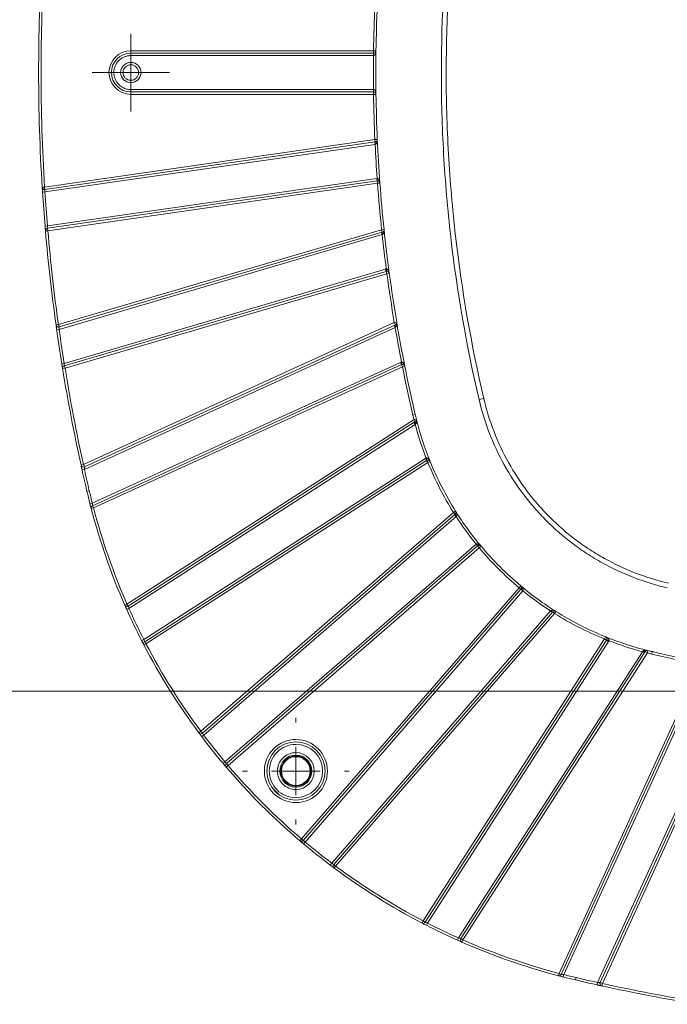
# Model space of a CAD drawing. Header units: millimetres. Extents: x 0 to 420, y 0 to 297.
# Tile 39 of 106: x 44 to 78, y 187 to 238. Entities that reach past the tile are written whole.
import ezdxf

# ---------------------------------------------------------------- set-up
doc = ezdxf.new("R2010")
doc.units = ezdxf.units.MM
doc.styles.add('SLDTEXTSTYLE0', font='TXT', dxfattribs={"width": 0.75})
doc.dimstyles.new('SLDDIMSTYLE0', dxfattribs={"dimtxt": 3.5, "dimasz": 3.302, "dimexe": 0, "dimexo": 0.0625, "dimgap": 0.875, "dimtad": 2, "dimlfac": 2, "dimrnd": 1e-09, "dimzin": 4, "dimdsep": 46, "dimtxsty": 'SLDTEXTSTYLE0', "dimsah": 1, "dimcen": 0.09, "dimadec": 0, "dimazin": 1, "dimtfac": 1, "dimtofl": 0, "dimtmove": 0, "dimatfit": 3, "dimfxl": 1, "dimfrac": 2, "dimtolj": 1, "dimtzin": 12, "dimarcsym": 0})

# ---------------------------------------------------------------- blocks, each defined once
blk = doc.blocks.new('SW_SYMBOL_MOD_BOX')
at = {"color": 0, "linetype": 'Continuous', "lineweight": 0}
for p, q in [((200, 200), (200, 800)), ((200, 800), (800, 800)), ((800, 800), (800, 200)), ((200, 200), (800, 200))]:
    blk.add_line(p, q, dxfattribs=at)
blk = doc.blocks.new('_D_14')
at = {"color": 7, "linetype": 'Continuous', "lineweight": 0}
for p, q in [((93.373, 267.114), (31.068, 267.114)), ((32.068, 267.114), (32.068, 203.364)), ((93.373, 203.364), (31.068, 203.364))]:
    blk.add_line(p, q, dxfattribs=at)
for points in [[(32.068, 267.114), (31.56, 263.812), (32.576, 263.812)], [(32.068, 203.364), (32.576, 206.666), (31.56, 206.666)]]:
    blk.add_solid(points, dxfattribs=at)
at = {"color": 7, "linetype": 'Continuous', "lineweight": 0, "xscale": 0.0044707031, "yscale": 0.0044707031, "zscale": 0.0044707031, "rotation": 90}
blk.add_blockref('SW_SYMBOL_MOD_BOX', (31.582, 225.873), dxfattribs=at)
at = {"color": 7, "linetype": 'Continuous', "lineweight": 0, "insert": (27.502, 230.873), "char_height": 3.5, "attachment_point": 1, "rotation": 90, "style": 'SLDTEXTSTYLE0'}
blk.add_mtext('127.50', dxfattribs=at)
blk = doc.blocks.new('SW_CENTERMARKSYMBOL_12')
at = {"color": 0, "linetype": 'Continuous', "lineweight": 0}
for p, q in [((0, 1.25), (0, 2)), ((0, 0), (0, 1.25)), ((-1.25, 0), (-2, 0)), ((0, 0), (-1.25, 0)), ((0, 0), (0, -1.25)), ((0, 0), (1.25, 0)), ((1.25, 0), (2, 0)), ((0, -1.25), (0, -2))]:
    blk.add_line(p, q, dxfattribs=at)
blk = doc.blocks.new('SW_CENTERMARKSYMBOL_16')
at = {"color": 0, "linetype": 'Continuous', "lineweight": 0}
for p, q in [((0, 2.5), (0, 2.75)), ((0, 0), (0, 1.25)), ((-2.5, 0), (-2.75, 0)), ((0, 0), (-1.25, 0)), ((0, 0), (0, -1.25)), ((0, 0), (1.25, 0)), ((2.5, 0), (2.75, 0)), ((0, -2.5), (0, -2.75))]:
    blk.add_line(p, q, dxfattribs=at)

msp = doc.modelspace()

# ---------------------------------------------------------------- linework, layer by layer
at = {"color": 7, "linetype": 'Continuous', "lineweight": 15}
for p, q in [((62.38118448, 236.36367546), (49.87302399, 236.36367546)), ((49.87302399, 236.23867546), (49.87302399, 236.36367546)), ((49.87302399, 236.23867546), (62.38118448, 236.23867546)), ((49.87302399, 236.23867546), (49.87302399, 236.11367546)), ((62.37796048, 236.11367546), (49.87302399, 236.11367546)), ((62.37796048, 236.11367546), (62.37796048, 236.23867546)), ((62.38118448, 236.23867546), (62.38118448, 236.36367546)), ((62.38118448, 236.36367546), (62.50617132, 236.36186212)), ((49.87302399, 234.23867546), (49.87302399, 234.36367546)), ((49.87302399, 234.36367546), (62.37796048, 234.36367546)), ((62.38118448, 234.23867546), (49.87302399, 234.23867546)), ((49.87302399, 234.23867546), (49.87302399, 234.11367546)), ((49.87302399, 234.11367546), (62.38118448, 234.11367546)), ((62.37796048, 234.23867546), (62.37796048, 234.36367546)), ((62.38118448, 234.23867546), (62.38118448, 234.11367546)), ((62.50617132, 234.11548881), (62.38118448, 234.11367546)), ((62.44994879, 231.7853988), (45.43204736, 229.33859397)), ((62.46153973, 231.53449452), (45.44800757, 229.08831789)), ((45.44983672, 229.21486629), (62.46773815, 231.66167112)), ((62.46153973, 231.53449452), (62.44375038, 231.6582222)), ((62.44994879, 231.7853988), (62.5748248, 231.79096501)), ((62.44994879, 231.7853988), (62.46773815, 231.66167112)), ((45.30729033, 229.33080405), (45.43204736, 229.33859397)), ((45.44983672, 229.21486629), (45.43204736, 229.33859397)), ((45.57817074, 227.33903688), (62.54774052, 229.77889267)), ((62.56552987, 229.65516499), (45.58160634, 227.21324544)), ((45.5993957, 227.08951776), (62.58331923, 229.53143731)), ((62.54774052, 229.77889267), (62.56532255, 229.78078871)), ((62.56552987, 229.65516499), (62.54774052, 229.77889267)), ((62.57432089, 229.65611301), (62.56532255, 229.78078871)), ((62.58331923, 229.53143731), (62.56552987, 229.65516499)), ((62.70798026, 229.5406366), (62.58331923, 229.53143731)), ((45.32015955, 229.1281894), (45.31020266, 229.28434597)), ((45.32327161, 229.08019753), (45.44800757, 229.08831789)), ((45.45360663, 227.32860694), (45.57817074, 227.33903688)), ((45.465099, 227.19253308), (45.45360663, 227.32860694)), ((45.5993957, 227.08951776), (45.47485962, 227.07875838)), ((45.56006231, 227.20816803), (45.58153094, 227.21574468)), ((45.5993957, 227.08951776), (45.58160634, 227.21324544)), ((62.79709997, 227.13964189), (46.14327909, 222.24963887)), ((62.82404848, 226.88700041), (46.17828424, 221.99936303)), ((46.17849566, 222.12970225), (62.83231654, 227.01970527)), ((62.82404848, 226.88700041), (62.78883192, 227.00693703)), ((62.79709997, 227.13964189), (62.92141642, 227.15269642)), ((62.83231654, 227.01970527), (62.79709997, 227.13964189)), ((46.44158714, 220.25279578), (62.99828421, 225.11428068)), ((63.03350078, 224.99434406), (46.44658627, 220.12398652)), ((46.48180284, 220.0040499), (63.06871735, 224.87440743)), ((63.03350078, 224.99434406), (62.99828421, 225.11428068)), ((63.06871735, 224.87440743), (63.03350078, 224.99434406)), ((63.05221127, 224.99831284), (63.03570518, 225.12221824)), ((63.19259599, 224.89111322), (63.06871735, 224.87440743)), ((46.0194611, 222.23248936), (46.14327909, 222.24963887)), ((46.17849566, 222.12970225), (46.14327909, 222.24963887)), ((63.45092317, 222.35378908), (47.42852681, 215.03660583)), ((47.48045369, 214.92290184), (63.50285005, 222.24008508)), ((63.45092317, 222.35378908), (63.57418575, 222.37455775)), ((63.50285005, 222.24008508), (63.45092317, 222.35378908)), ((46.04776281, 222.0297641), (46.0259341, 222.1858401)), ((46.05451246, 221.98188308), (46.17828424, 221.99936303)), ((63.49432834, 222.09877513), (47.48343181, 214.78684369)), ((63.49432834, 222.09877513), (63.44240146, 222.21247913)), ((46.31816301, 220.23300983), (46.44158714, 220.25279578)), ((47.88952763, 213.0484465), (63.76674098, 220.29932689)), ((63.81866786, 220.18562289), (63.76674098, 220.29932689)), ((63.84634562, 220.19454426), (63.82209651, 220.31716962)), ((46.48180284, 220.0040499), (46.35843181, 219.98393553)), ((46.42675563, 220.11627647), (46.44647916, 220.12656248)), ((46.48180284, 220.0040499), (46.44658627, 220.12398652)), ((63.81866786, 220.18562289), (47.90114842, 212.91633533)), ((47.95307529, 212.80263133), (63.87059474, 220.07191889)), ((63.87059474, 220.07191889), (63.81866786, 220.18562289)), ((63.99318086, 220.09636563), (63.87059474, 220.07191889)), ((68.0605566, 218.43909866), (67.8171201, 218.38218932)), ((64.46463146, 217.35500877), (49.67578255, 207.85079268)), ((49.74336265, 207.74563599), (64.53221156, 217.24985208)), ((64.40900673, 217.58546902), (64.53072501, 217.61392357)), ((64.53028235, 217.10002446), (64.46270224, 217.20518115)), ((64.46463146, 217.35500877), (64.58592833, 217.38520923)), ((64.46463146, 217.35500877), (64.53221156, 217.24985208)), ((64.53028235, 217.10002446), (49.77816695, 207.61941556)), ((50.53988566, 206.02871345), (65.04920296, 215.35328548)), ((65.11678306, 215.24812879), (50.58750094, 205.91072615)), ((50.65508104, 205.80556945), (65.18436316, 215.1429721)), ((65.11678306, 215.24812879), (65.04920296, 215.35328548)), ((65.1382838, 215.25916888), (65.09220444, 215.37536566)), ((65.18436316, 215.1429721), (65.11678306, 215.24812879)), ((65.30020753, 215.18993042), (65.18436316, 215.1429721)), ((47.30640574, 215.00993291), (47.42852681, 215.03660583)), ((47.35087397, 214.80739943), (47.31666145, 214.96303446)), ((47.36138323, 214.75984101), (47.48343181, 214.78684369)), ((47.48045369, 214.92290184), (47.42852681, 215.03660583)), ((47.61188491, 213.65874031), (47.73360318, 213.68719487)), ((47.768389, 213.01761742), (47.88952763, 213.0484465)), ((47.82922291, 212.78213225), (47.768389, 213.01761742)), ((47.95307529, 212.80263133), (47.8321729, 212.77088843)), ((47.88312944, 212.90622949), (47.90089445, 212.91899322)), ((47.95307529, 212.80263133), (47.90114842, 212.91633533)), ((66.4981892, 212.57358196), (66.60408033, 212.64000535)), ((66.4981892, 212.57358196), (53.48072669, 201.29388648)), ((53.56258428, 201.19941778), (66.58004679, 212.47911326)), ((66.63410182, 212.36055351), (53.63091006, 201.09322371)), ((66.58004679, 212.47911326), (66.4981892, 212.57358196)), ((66.63410182, 212.36055351), (66.55224423, 212.45502221)), ((54.72170228, 199.72281869), (67.66254985, 210.93612694)), ((67.74440744, 210.84165824), (54.80130046, 199.62639221)), ((54.88315805, 199.53192351), (67.82626503, 210.74718955)), ((67.66254985, 210.93612694), (67.6672022, 210.94006001)), ((67.74440744, 210.84165824), (67.66254985, 210.93612694)), ((67.74673361, 210.84362478), (67.6672022, 210.94006001)), ((67.82626503, 210.74718955), (67.74440744, 210.84165824)), ((67.92209498, 210.82744925), (67.82626503, 210.74718955)), ((69.88153807, 208.6919165), (58.66627204, 195.74880953)), ((58.76074073, 195.66695193), (69.97600677, 208.61005891)), ((69.88153807, 208.6919165), (69.96179778, 208.78774646)), ((69.97600677, 208.61005891), (69.88153807, 208.6919165)), ((69.97600677, 208.61005891), (70.07047547, 208.52820132)), ((70.07440854, 208.53285367), (69.97797331, 208.61238509)), ((70.07047547, 208.52820132), (58.85716722, 195.58735375)), ((70.07440854, 208.53285367), (70.07047547, 208.52820132)), ((49.56128428, 207.80064146), (49.67578255, 207.85079268)), ((49.67720188, 207.53901812), (49.58030421, 207.75730052)), ((49.66404928, 207.5684042), (49.77816695, 207.61941556)), ((49.74336265, 207.74563599), (49.67578255, 207.85079268)), ((60.22757223, 194.49656153), (71.49490204, 207.4997533)), ((71.61346179, 207.44569826), (60.33376631, 194.42823575)), ((60.42823501, 194.34637816), (71.70793048, 207.36384067)), ((71.49490204, 207.4997533), (71.58937073, 207.4178957)), ((71.70793048, 207.36384067), (71.61346179, 207.44569826)), ((71.77435388, 207.46973181), (71.70793048, 207.36384067)), ((50.42859966, 205.9717887), (50.53988566, 206.02871345)), ((74.27732063, 206.05001464), (64.93991798, 191.52073252)), ((74.27732063, 206.05001464), (74.32427895, 206.165859)), ((74.38247732, 205.98243453), (74.27732063, 206.05001464)), ((74.50971419, 205.95785591), (74.39351741, 206.00393527)), ((50.53949413, 205.75689601), (50.42859966, 205.9717887)), ((50.65508104, 205.80556945), (50.54422328, 205.74781517)), ((50.57033301, 205.897454), (50.58653428, 205.91306776)), ((50.65508104, 205.80556945), (50.58750094, 205.91072615)), ((65.04507467, 191.45315241), (74.38247732, 205.98243453)), ((74.48763401, 205.91485443), (65.16306197, 191.40553713)), ((74.38247732, 205.98243453), (74.48763401, 205.91485443)), ((66.75376409, 190.64381842), (76.23437299, 205.39593382)), ((76.3842006, 205.39786303), (66.87998451, 190.60901413)), ((66.98514121, 190.54143402), (76.48935729, 205.33028293)), ((76.23437299, 205.39593382), (76.33952968, 205.32835372)), ((76.3842006, 205.39786303), (76.48935729, 205.33028293)), ((76.51955776, 205.45157981), (76.48935729, 205.33028293)), ((76.7482721, 205.39637648), (76.71981754, 205.27465821)), ((79.20626742, 204.73624621), (71.93697986, 188.81872677)), ((72.05068386, 188.76679989), (79.31997142, 204.68431933)), ((79.43367541, 204.63239246), (72.18279503, 188.7551791)), ((73.92119222, 188.34908328), (81.23312366, 204.35997981)), ((81.3744336, 204.36850152), (74.05725036, 188.34610516)), ((74.17095436, 188.29417829), (81.4881376, 204.31657465)), ((53.38037318, 201.21936015), (53.48072669, 201.29388648)), ((53.50212448, 201.05644368), (53.40814924, 201.18201211)), ((53.56258428, 201.19941778), (53.48072669, 201.29388648)), ((53.53111486, 201.01795141), (53.63091006, 201.09322371)), ((54.62596207, 199.64245195), (54.72170228, 199.72281869)), ((54.78801805, 199.45084713), (54.62596207, 199.64245195)), ((54.88315805, 199.53192351), (54.78801805, 199.45084713)), ((54.88315805, 199.53192351), (54.80130046, 199.62639221)), ((57.49612406, 198.03153426), (57.16588279, 198.36177553)), ((58.58519565, 195.65366952), (58.66627204, 195.74880953)), ((58.73993483, 195.52260435), (58.62047026, 195.62365098)), ((58.76074073, 195.66695193), (58.66627204, 195.74880953)), ((58.77680048, 195.49161354), (58.85716722, 195.58735375)), ((60.15229994, 194.39676633), (60.22757223, 194.49656153)), ((60.42823501, 194.34637816), (60.33376631, 194.42823575)), ((60.42823501, 194.34637816), (60.35370867, 194.24602466)), ((64.8821637, 191.40987475), (64.93991798, 191.52073252)), ((65.06313208, 191.31628788), (64.92353756, 191.38835628)), ((65.04507467, 191.45315241), (64.93991798, 191.52073252)), ((65.04740815, 191.45218909), (65.03180253, 191.43598448)), ((65.10613723, 191.29425113), (65.16306197, 191.40553713)), ((66.70275273, 190.52970075), (66.75376409, 190.64381842)), ((66.92596508, 190.4308903), (66.70275273, 190.52970075)), ((66.98514121, 190.54143402), (66.87998451, 190.60901413)), ((66.98514121, 190.54143402), (66.93498999, 190.42693575)), ((71.90523696, 188.69782437), (71.93697986, 188.81872677)), ((72.05068386, 188.76679989), (71.93697986, 188.81872677)), ((72.05332968, 188.76654704), (72.04057801, 188.74878091)), ((72.15196594, 188.63404047), (72.18279503, 188.7551791)), ((72.15196594, 188.63404047), (71.95117328, 188.68579834)), ((72.79308884, 188.47753638), (72.82154339, 188.59925465)), ((73.89418953, 188.22703471), (73.92119222, 188.34908328)), ((74.17095436, 188.29417829), (74.05725036, 188.34610516)), ((74.17095436, 188.29417829), (74.14428144, 188.17205722)), ((74.02962673, 188.19717376), (73.89418953, 188.22703471))]:
    msp.add_line(p, q, dxfattribs=at)
at = {"color": 8, "linetype": 'Continuous', "lineweight": 15}
msp.add_line((56.95456162, 199.60565996), (56.92965068, 199.63189262), dxfattribs=at)
at = {"color": 7, "linetype": 'Continuous', "lineweight": 15, "flags": 128}
for points in [[(46.3557987, 220.00009443), (46.31864479, 220.23000481), (46.31816301, 220.23300983)], [(64.56177887, 217.13464683), (64.55066076, 217.15435063), (64.54120551, 217.17372765), (64.53373317, 217.19212204), (64.52849662, 217.20891124), (64.52567311, 217.22352701), (64.52535821, 217.23547466), (64.52756256, 217.24434981), (64.53221156, 217.24985208)], [(76.3842006, 205.39786303), (76.37869833, 205.39321403), (76.36982318, 205.39100968), (76.35787554, 205.39132459), (76.34325977, 205.39414809), (76.32647057, 205.39938464), (76.30807618, 205.40685699), (76.28869916, 205.41631223), (76.26899536, 205.42743034)], [(60.35370867, 194.24602466), (60.34352887, 194.25358753), (60.15229994, 194.39676633)]]:
    msp.add_lwpolyline(points, dxfattribs=at)
at = {"color": 7, "linetype": 'Continuous', "lineweight": 15}
for centre, radius in [((49.87302399, 235.23867546), 0.4), ((58.378732, 199.24438348), 1.5), ((58.378732, 199.24438348), 0.825), ((58.378732, 199.24438348), 0.775), ((58.378732, 199.24438348), 0.74008987)]:
    msp.add_circle(centre, radius, dxfattribs=at)
for centre, radius, start, end in [((139.92302399, 235.23867546), 94.8, 176.4270507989, 183.5729492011), ((139.92302399, 235.23867546), 77.425, 177.4477933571, 179.1687941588), ((49.87302399, 235.23867546), 1, 90, 270), ((64.80384961, 236.14493092), 2.42447817, 177.78405672, 180.738226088), ((62.38118448, 236.36367546), 0.125, 270, 359.168794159), ((139.92302399, 235.23867546), 77.425, 179.1687941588, 180.8312058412), ((64.80384961, 234.33242001), 2.42447817, 179.261773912, 182.21594328), ((62.38118448, 234.11367546), 0.125, 0.831205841, 90), ((139.92302399, 235.23867546), 77.425, 180.8312058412, 182.5522066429), ((62.79610549, 231.61455184), 0.33173082, 171.834050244, 193.454081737), ((62.44994879, 231.7853988), 0.125, 278.181818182, 0), ((62.44994879, 231.7853988), 0.125, 0, 2.552206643), ((139.92302399, 235.23867546), 77.425, 182.5522066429, 184.2204585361), ((62.58331923, 229.53143731), 0.125, 4.220458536, 98.181818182), ((139.92302399, 235.23867546), 77.425, 184.2204585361, 185.9946892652), ((45.43204736, 229.33859397), 0.125, 183.572949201, 278.181818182), ((139.92302399, 235.23867546), 94.8, 183.7247199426, 184.7862983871), ((45.5993957, 227.08951776), 0.125, 98.181818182, 180), ((45.5993957, 227.08951776), 0.125, 180, 184.937848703), ((139.92302399, 235.23867546), 94.8, 184.9378487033, 187.8856263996), ((63.01675728, 226.97750615), 0.18920664, 167.112827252, 205.058218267), ((62.79709997, 227.13964189), 0.125, 286.363636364, 0), ((62.79709997, 227.13964189), 0.125, 0, 5.994689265), ((139.92302399, 235.23867546), 77.425, 185.9946892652, 187.6803473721), ((63.06871735, 224.87440743), 0.125, 7.680347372, 106.363636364), ((139.92302399, 235.23867546), 77.425, 187.6803473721, 189.5640122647), ((63.63837104, 222.20184298), 0.14081334, 164.241687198, 215.064747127), ((63.45092317, 222.35378908), 0.125, 294.545454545, 0), ((63.45092317, 222.35378908), 0.125, 0, 9.564012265), ((139.92302399, 235.23867546), 77.425, 189.5640122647, 191.2782516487), ((46.14327909, 222.24963887), 0.125, 187.8856264, 286.363636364), ((139.92302399, 235.23867546), 94.8, 188.0385636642, 189.1075170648), ((46.48180284, 220.0040499), 0.125, 106.363636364, 180), ((46.48180284, 220.0040499), 0.125, 180, 189.260008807), ((139.92302399, 235.23867546), 94.8, 189.2600088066, 192.3206998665), ((63.87059474, 220.07191889), 0.125, 11.278251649, 114.545454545), ((139.92302399, 235.23867546), 77.425, 191.2782516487, 193.157959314), ((80.47581891, 221.34147039), 16.375, 193.157959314, 193.981213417), ((64.46463146, 217.35500877), 0.125, 302.727272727, 0), ((64.46463146, 217.35500877), 0.125, 0, 13.981213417), ((80.47581891, 221.34147039), 16.375, 193.981213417, 202.065516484), ((65.18436316, 215.1429721), 0.125, 22.065516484, 122.727272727), ((80.47581891, 221.34147039), 16.375, 202.065516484, 212.099228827), ((47.42852681, 215.03660583), 0.125, 192.320699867, 294.545454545), ((139.92302399, 235.23867546), 94.8, 192.4754610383, 193.157959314), ((80.47581891, 221.34147039), 33.75, 193.157959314, 194.278340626), ((47.95307529, 212.80263133), 0.125, 114.545454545, 180), ((47.95307529, 212.80263133), 0.125, 180, 194.710971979), ((80.47581891, 221.34147039), 33.75, 194.710971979, 203.65382735), ((66.4981892, 212.57358196), 0.125, 0, 32.099228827), ((80.47581891, 221.34147039), 16.375, 212.099228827, 219.946917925), ((66.4981892, 212.57358196), 0.125, 310.909090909, 0), ((66.79676387, 212.54391303), 0.22619748, 196.646996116, 228.411268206), ((67.82626503, 210.74718955), 0.125, 39.946917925, 130.909090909), ((80.47581891, 221.34147039), 16.375, 219.946917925, 230.053082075), ((69.88153807, 208.6919165), 0.125, 0, 50.053082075), ((80.47581891, 221.34147039), 16.375, 230.053082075, 237.900771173), ((69.88153807, 208.6919165), 0.125, 319.090909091, 0), ((49.67578255, 207.85079268), 0.125, 203.65382735, 302.727272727), ((80.47581891, 221.34147039), 33.75, 204.084961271, 207.090543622), ((71.67826156, 207.66241534), 0.22619748, 221.588731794, 253.353003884), ((71.70793048, 207.36384067), 0.125, 57.900771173, 139.090909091), ((80.47581891, 221.34147039), 16.375, 237.900771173, 247.934483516), ((74.27732063, 206.05001464), 0.125, 0, 67.934483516), ((80.47581891, 221.34147039), 16.375, 247.934483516, 256.018786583), ((74.27732063, 206.05001464), 0.125, 327.272727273, 0), ((50.65508104, 205.80556945), 0.125, 122.727272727, 180), ((50.65508104, 205.80556945), 0.125, 180, 207.518450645), ((80.47581891, 221.34147039), 33.75, 207.518450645, 216.598986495), ((76.48935729, 205.33028293), 0.125, 76.018786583, 147.272727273), ((80.47581891, 221.34147039), 16.375, 256.018786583, 256.842040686), ((94.37302399, 280.78867546), 77.425, 256.842040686, 258.7217483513), ((53.48072669, 201.29388648), 0.125, 216.598986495, 310.909090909), ((80.47581891, 221.34147039), 33.75, 217.026069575, 220.010941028), ((54.88315805, 199.53192351), 0.125, 130.909090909, 180), ((54.88315805, 199.53192351), 0.125, 180, 220.436963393), ((80.47581891, 221.34147039), 33.75, 220.436963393, 229.563036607), ((58.66627204, 195.74880953), 0.125, 229.563036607, 319.090909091), ((80.47581891, 221.34147039), 33.75, 229.989058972, 232.973930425), ((60.42823501, 194.34637816), 0.125, 139.090909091, 180), ((60.42823501, 194.34637816), 0.125, 180, 233.401013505), ((80.47581891, 221.34147039), 33.75, 233.401013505, 242.481549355), ((64.93991798, 191.52073252), 0.125, 242.481549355, 327.272727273), ((80.47581891, 221.34147039), 33.75, 242.909456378, 245.915038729), ((66.98514121, 190.54143402), 0.125, 147.272727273, 180), ((66.98514121, 190.54143402), 0.125, 180, 246.34617265), ((80.47581891, 221.34147039), 33.75, 246.34617265, 255.289028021), ((71.93697986, 188.81872677), 0.125, 255.289028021, 335.454545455), ((80.47581891, 221.34147039), 33.75, 255.721659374, 256.842040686), ((94.37302399, 280.78867546), 94.8, 256.842040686, 257.5245389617), ((74.17095436, 188.29417829), 0.125, 155.454545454, 180), ((74.17095436, 188.29417829), 0.125, 180, 257.679300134), ((94.37302399, 280.78867546), 94.8, 257.6793001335, 260.7399911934)]:
    msp.add_arc(centre, radius, start, end, dxfattribs=at)
for points, knots in [([(67.8171201, 252.0951616), (67.16850535, 249.32063449), (66.68491136, 246.5319983), (66.03799384, 240.92751998), (65.87468553, 238.11164649), (65.87220159, 233.86719299), (65.91188389, 232.44892633), (66.07387222, 229.60535889), (66.1957964, 228.18770098), (66.68266487, 223.9550272), (67.16850241, 221.15672899), (67.8171201, 218.38218932)], [0, 0, 0, 0, 0.25, 0.25, 0.5, 0.5, 0.625, 0.625, 0.75, 0.75, 1, 1, 1, 1]), ([(68.0605566, 218.43909866), (67.41412871, 221.20427118), (66.92993141, 223.99312203), (66.44470666, 228.21150584), (66.32319412, 229.62437758), (66.16175267, 232.45834483), (66.12220434, 233.87182326), (66.12467989, 238.10194703), (66.28743686, 240.90831382), (66.93217031, 246.49387081), (67.41413164, 249.27309226), (68.0605566, 252.03825227)], [0, 0, 0, 0, 0.25, 0.25, 0.375, 0.375, 0.5, 0.5, 0.75, 0.75, 1, 1, 1, 1]), ([(49.87302399, 236.36367546), (49.2521196, 236.36367546), (48.74802399, 235.85957985), (48.74802399, 234.61777108), (49.2521196, 234.11367546), (49.87302399, 234.11367546)], [0, 0, 0, 0, 0.5, 0.5, 1, 1, 1, 1]), ([(49.87302399, 236.11367546), (49.85092053, 236.11320768), (49.80689599, 236.11227598), (49.7413731, 236.10462325), (49.67677057, 236.09237381), (49.61308689, 236.07508268), (49.51547439, 236.04057035), (49.3890871, 235.97544376), (49.2501925, 235.86164386), (49.13629232, 235.72266028), (49.05608442, 235.56709731), (49.00815288, 235.403695), (48.99296408, 235.23876362), (49.00813475, 235.07374591), (49.05601837, 234.91041788), (49.13624338, 234.7547703), (49.25006385, 234.61583023), (49.38901845, 234.50196707), (49.52842214, 234.43004416), (49.65477689, 234.38894442), (49.76302557, 234.36754771), (49.8362534, 234.36496989), (49.87302399, 234.36367546)], [0, 0, 0, 0, 0.0241473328, 0.0480954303, 0.0719818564, 0.095945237, 0.1201228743, 0.1850559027, 0.2500864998, 0.3150195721, 0.3800502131, 0.439988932, 0.5000242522, 0.5599629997, 0.6199983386, 0.684931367, 0.7499619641, 0.8148950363, 0.8799256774, 0.9200363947, 0.9598471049, 1, 1, 1, 1]), ([(62.50617132, 236.36186212), (62.50551978, 236.34610945), (62.50431562, 236.31699554), (62.49797815, 236.27727626), (62.49031731, 236.24496641), (62.48017565, 236.21322168), (62.46663777, 236.18255509), (62.44781425, 236.15292636), (62.42690905, 236.13140674), (62.40401048, 236.11684051), (62.38734055, 236.11469392), (62.37957268, 236.11369365)], [0, 0, 0, 0, 0.1617372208, 0.2989210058, 0.4115803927, 0.4997687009, 0.6366542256, 0.7495839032, 0.8473412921, 0.9288639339, 1, 1, 1, 1]), ([(49.87302399, 235.76367546), (49.58326861, 235.76367546), (49.34802399, 235.52843084), (49.34802399, 234.94892008), (49.58326861, 234.71367546), (49.87302399, 234.71367546)], [0, 0, 0, 0, 0.5, 0.5, 1, 1, 1, 1]), ([(49.87302399, 234.71367546), (50.16277937, 234.71367546), (50.39802399, 234.94892008), (50.39802399, 235.52843084), (50.16277937, 235.76367546), (49.87302399, 235.76367546)], [0, 0, 0, 0, 0.5, 0.5, 1, 1, 1, 1]), ([(62.37957268, 234.36365727), (62.38415993, 234.36329834), (62.39362189, 234.36255799), (62.40747411, 234.3574661), (62.42104464, 234.34958296), (62.43418195, 234.33861508), (62.4497954, 234.32126007), (62.46665513, 234.29481604), (62.48458841, 234.25390681), (62.5012208, 234.19318612), (62.5043185, 234.14456841), (62.50617132, 234.11548881)], [0, 0, 0, 0, 0.0420256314, 0.086684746, 0.1356185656, 0.1900816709, 0.2509866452, 0.3638364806, 0.5007307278, 0.7013731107, 1, 1, 1, 1]), ([(62.5748248, 231.79096501), (62.57510839, 231.77573885), (62.57563287, 231.74757883), (62.57198217, 231.70884826), (62.56667428, 231.67712077), (62.55907248, 231.64582281), (62.54818665, 231.61504631), (62.53234596, 231.58492979), (62.51435013, 231.56198163), (62.49515478, 231.54515172), (62.48028694, 231.53981253), (62.47347871, 231.53736763)], [0, 0, 0, 0, 0.161427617, 0.2985522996, 0.4113988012, 0.500012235, 0.6360812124, 0.7523176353, 0.8500048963, 0.9313147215, 1, 1, 1, 1]), ([(62.56532255, 229.78078871), (62.56996863, 229.78081732), (62.57953255, 229.78087622), (62.59385729, 229.77686527), (62.60806092, 229.76997561), (62.62201502, 229.75990718), (62.63884311, 229.74356008), (62.65746282, 229.71811329), (62.67799689, 229.67819934), (62.69837773, 229.61828646), (62.70438573, 229.56970337), (62.70798026, 229.5406366)], [0, 0, 0, 0, 0.04220025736, 0.08686898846, 0.13573585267, 0.19012984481, 0.25101777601, 0.36374667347, 0.50074068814, 0.70129819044, 1, 1, 1, 1]), ([(45.32327161, 229.08019753), (45.3211957, 229.11223352), (45.31705598, 229.17611873), (45.3130512, 229.23914577), (45.31191308, 229.25723026), (45.3119101, 229.2572775)], [0, 0, 0, 0, 0.5008079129, 0.9986960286, 1, 1, 1, 1]), ([(45.44800757, 229.08831789), (45.44839967, 229.12139839), (45.44886911, 229.15438079), (45.44959507, 229.20112768), (45.44983672, 229.21486629), (45.44983672, 229.21486629)], [0, 0, 0, 0, 0.5, 0.5, 1, 1, 1, 1]), ([(45.47485962, 227.07875838), (45.47482083, 227.07920731), (45.4747436, 227.08010106), (45.47416219, 227.08683332), (45.47309597, 227.09919297), (45.4713282, 227.11972166), (45.46865626, 227.15085665), (45.46541507, 227.18878757), (45.46171166, 227.23235801), (45.45772339, 227.27953034), (45.4549745, 227.3123003), (45.45360663, 227.32860694)], [0, 0, 0, 0, 0.0838690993, 0.1669735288, 0.2507490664, 0.3757906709, 0.4998654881, 0.6237294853, 0.7491905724, 0.8751949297, 1, 1, 1, 1]), ([(45.58160634, 227.21324544), (45.58160635, 227.21324544), (45.58118974, 227.22691739), (45.57987042, 227.27338103), (45.57898355, 227.30611903), (45.57817074, 227.33903688)], [0, 0, 0, 0, 0.5, 0.5, 1, 1, 1, 1]), ([(62.92141642, 227.15269642), (62.92258433, 227.13806404), (62.92474578, 227.11098399), (62.92366917, 227.07345647), (62.92064682, 227.04249978), (62.91504032, 227.00925049), (62.90538617, 226.97442437), (62.88871435, 226.93967887), (62.86967309, 226.91303084), (62.85285368, 226.90219651), (62.84535939, 226.89736901)], [0, 0, 0, 0, 0.1610273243, 0.2980122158, 0.4109755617, 0.4999551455, 0.6642412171, 0.8005843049, 0.9111454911, 1, 1, 1, 1]), ([(63.03570518, 225.12221824), (63.04034106, 225.12252719), (63.049884, 225.12316316), (63.06442469, 225.12002401), (63.07901822, 225.1140041), (63.09355452, 225.10479615), (63.11133848, 225.08949441), (63.13145995, 225.0652177), (63.1543654, 225.02661573), (63.17832482, 224.96804204), (63.18725384, 224.91991008), (63.19259599, 224.89111322)], [0, 0, 0, 0, 0.0422002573, 0.0868689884, 0.1357358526, 0.1901298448, 0.251017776, 0.3637466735, 0.5007406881, 0.7012981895, 1, 1, 1, 1]), ([(63.57418575, 222.37455775), (63.576198, 222.36056973), (63.57992445, 222.33466557), (63.58132865, 222.29850395), (63.5805199, 222.26848635), (63.57751162, 222.23634347), (63.57102811, 222.20245545), (63.55849696, 222.16777361), (63.54347745, 222.14013955), (63.52941254, 222.12688111), (63.52311514, 222.1209448)], [0, 0, 0, 0, 0.1607166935, 0.2976281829, 0.4107520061, 0.5001196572, 0.6613949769, 0.7972619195, 0.9092264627, 1, 1, 1, 1]), ([(46.05451246, 221.98188308), (46.05001471, 222.01380005), (46.04104588, 222.07744478), (46.03225324, 222.14041202), (46.02972942, 222.15856732), (46.02972286, 222.15861446)], [0, 0, 0, 0, 0.5008364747, 0.9987039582, 1, 1, 1, 1]), ([(46.17828424, 221.99936303), (46.17825412, 222.03328483), (46.1783014, 222.06716213), (46.17842942, 222.11542284), (46.17849566, 222.12970224), (46.17849566, 222.12970225)], [0, 0, 0, 0, 0.5, 0.5, 1, 1, 1, 1]), ([(46.35843181, 219.98393553), (46.35835838, 219.98438585), (46.35821217, 219.98528261), (46.35711147, 219.99203519), (46.35509344, 220.00442286), (46.35174948, 220.02496984), (46.34669641, 220.05607623), (46.34056444, 220.09391239), (46.33355413, 220.13729197), (46.32599211, 220.18421968), (46.320765, 220.21679449), (46.31816301, 220.23300983)], [0, 0, 0, 0, 0.0838163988, 0.166907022, 0.250731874, 0.3757422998, 0.499849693, 0.623653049, 0.7491530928, 0.8751315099, 1, 1, 1, 1]), ([(46.44658627, 220.12398652), (46.44658628, 220.12398652), (46.44599566, 220.1380909), (46.44409706, 220.18572635), (46.44280513, 220.21921065), (46.44158714, 220.25279578)], [0, 0, 0, 0, 0.5, 0.5, 1, 1, 1, 1]), ([(63.82209651, 220.31716962), (63.82670387, 220.31776888), (63.83618809, 220.31900245), (63.85089711, 220.31678198), (63.86583965, 220.31168974), (63.88092513, 220.30341215), (63.89963428, 220.28925658), (63.92123956, 220.26629042), (63.94652229, 220.22920194), (63.97411022, 220.17224725), (63.98604212, 220.12477049), (63.99318086, 220.09636563)], [0, 0, 0, 0, 0.0422002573, 0.0868689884, 0.1357358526, 0.1901298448, 0.251017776, 0.3637466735, 0.5007406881, 0.7012981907, 1, 1, 1, 1]), ([(67.8171201, 218.38218932), (67.95502872, 217.79226876), (68.13560708, 217.20823858), (68.5717662, 216.08238743), (68.8269188, 215.5396055), (69.40957345, 214.49335272), (69.73707241, 213.98988019), (70.28441667, 213.26515107), (70.47607639, 213.02906957), (70.87216438, 212.57444827), (71.07728742, 212.35495768), (71.713526, 211.7195399), (72.16541237, 211.32655776), (72.88518193, 210.7834147), (73.13211954, 210.61011568), (73.64039411, 210.27942427), (73.90024979, 210.12306793), (74.69004332, 209.68438931), (75.23282569, 209.43055885), (76.35036756, 208.99888349), (76.92513629, 208.82102621), (77.51654182, 208.68277065)], [0, 0, 0, 0, 0.125, 0.125, 0.25, 0.25, 0.375, 0.375, 0.4375, 0.4375, 0.5, 0.5, 0.625, 0.625, 0.6875, 0.6875, 0.75, 0.75, 0.875, 0.875, 1, 1, 1, 1]), ([(77.57345108, 208.92620716), (76.99341872, 209.06180397), (76.42970324, 209.23624091), (75.33365254, 209.65961483), (74.80130829, 209.90856394), (74.02670309, 210.33880643), (73.77184463, 210.49215592), (73.27334457, 210.81648789), (73.03115575, 210.98645423), (72.32522791, 211.51915225), (71.88203166, 211.90457704), (71.25802843, 212.52777525), (71.05685006, 212.74304487), (70.66837914, 213.18892346), (70.48040519, 213.42046493), (69.94358677, 214.13125696), (69.62238586, 214.62504734), (69.0509361, 215.65117988), (68.80069028, 216.1835237), (68.37291883, 217.28772388), (68.19581312, 217.86052271), (68.0605566, 218.43909866)], [0, 0, 0, 0, 0.125, 0.125, 0.25, 0.25, 0.3125, 0.3125, 0.375, 0.375, 0.5, 0.5, 0.5625, 0.5625, 0.625, 0.625, 0.75, 0.75, 0.875, 0.875, 1, 1, 1, 1]), ([(64.58592833, 217.38520923), (64.58971514, 217.36783433), (64.59652712, 217.33657915), (64.60033109, 217.29393757), (64.60080649, 217.25522363), (64.59751837, 217.21917714), (64.5892909, 217.18465979), (64.57826253, 217.1563104), (64.56689572, 217.14137163), (64.56177887, 217.13464683)], [0, 0, 0, 0, 0.2086712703, 0.3753723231, 0.5001430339, 0.6591922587, 0.7946098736, 0.907542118, 1, 1, 1, 1]), ([(65.09220444, 215.37536566), (65.09662762, 215.37681911), (65.10571968, 215.37980673), (65.12057817, 215.38034863), (65.13615943, 215.37808677), (65.15243338, 215.3727074), (65.1733132, 215.36219808), (65.19861008, 215.34354077), (65.23006966, 215.31168677), (65.26743146, 215.26079472), (65.28793851, 215.21645694), (65.30020753, 215.18993042)], [0, 0, 0, 0, 0.0423691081, 0.0870917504, 0.1359317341, 0.1902453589, 0.2510171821, 0.3637292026, 0.5007249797, 0.7012925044, 1, 1, 1, 1]), ([(47.36138323, 214.75984101), (47.35438643, 214.7915111), (47.34043478, 214.85466137), (47.32665738, 214.91739901), (47.32266666, 214.935626), (47.32265647, 214.93567254)], [0, 0, 0, 0, 0.5008645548, 0.9987255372, 1, 1, 1, 1]), ([(47.48343181, 214.78684369), (47.48257773, 214.82202563), (47.48179892, 214.85722946), (47.48074124, 214.90779072), (47.48045369, 214.92290183), (47.48045369, 214.92290184)], [0, 0, 0, 0, 0.5, 0.5, 1, 1, 1, 1]), ([(47.81310813, 212.84383408), (47.81310566, 212.84384354), (47.80843548, 212.86173425), (47.79237679, 212.92369422), (47.77640251, 212.98624085), (47.768389, 213.01761742)], [0, 0, 0, 0, 0.0002635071, 0.4984814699, 1, 1, 1, 1]), ([(47.90114842, 212.91633533), (47.90114843, 212.91633533), (47.89974501, 212.93090082), (47.89530432, 212.97980049), (47.8923101, 213.01409776), (47.88952763, 213.0484465)], [0, 0, 0, 0, 0.5, 0.5, 1, 1, 1, 1]), ([(66.60408033, 212.64000535), (66.61167012, 212.62721465), (66.62571277, 212.60354925), (66.64149809, 212.56896388), (66.65257852, 212.5395089), (66.66083004, 212.51187667), (66.66638896, 212.48544755), (66.66969986, 212.45544369), (66.66854087, 212.42581666), (66.66193805, 212.39672065), (66.65139707, 212.38159164), (66.6466187, 212.37473345)], [0, 0, 0, 0, 0.16114995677, 0.29815992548, 0.41105556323, 0.4998704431, 0.60736315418, 0.69987636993, 0.81958272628, 0.9182143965, 1, 1, 1, 1]), ([(67.6672022, 210.94006001), (67.67096544, 210.94280137), (67.67870096, 210.94843638), (67.6926753, 210.95351436), (67.7081984, 210.95614595), (67.72533794, 210.95602331), (67.74843601, 210.95243276), (67.77823958, 210.94244406), (67.81796018, 210.92178839), (67.86914347, 210.88482657), (67.90227373, 210.84892721), (67.92209498, 210.82744925)], [0, 0, 0, 0, 0.0423691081, 0.0870917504, 0.1359317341, 0.1902453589, 0.2510171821, 0.3637292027, 0.5007249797, 0.7012925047, 1, 1, 1, 1]), ([(69.96179778, 208.78774646), (69.97365229, 208.7772763), (69.99555947, 208.75792742), (70.02253829, 208.72794153), (70.04292955, 208.70162607), (70.06134187, 208.67373875), (70.07676607, 208.64389149), (70.08799479, 208.6105576), (70.09145394, 208.58071113), (70.08798706, 208.55363017), (70.07873633, 208.53947562), (70.07440854, 208.53285367)], [0, 0, 0, 0, 0.1617996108, 0.2990061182, 0.4116527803, 0.4997861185, 0.6367814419, 0.7495801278, 0.8471002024, 0.928468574, 1, 1, 1, 1]), ([(49.66404928, 207.5684042), (49.65089503, 207.59789864), (49.6246651, 207.65671135), (49.59888475, 207.71507), (49.59145824, 207.73196058), (49.59142795, 207.73202946)], [0, 0, 0, 0, 0.5004759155, 0.9979628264, 1, 1, 1, 1]), ([(49.77816695, 207.61941556), (49.76889417, 207.6521436), (49.75983239, 207.68492493), (49.74707018, 207.73173388), (49.74336265, 207.74563599), (49.74336265, 207.74563599)], [0, 0, 0, 0, 0.5, 0.5, 1, 1, 1, 1]), ([(71.50908198, 207.51227017), (71.51277398, 207.51513433), (71.52054186, 207.52116046), (71.53455058, 207.52740147), (71.5505972, 207.5319909), (71.56880177, 207.5345374), (71.59095012, 207.53503983), (71.61774009, 207.53245726), (71.65580845, 207.52449801), (71.71026168, 207.50600864), (71.75040739, 207.48328576), (71.77435388, 207.46973181)], [0, 0, 0, 0, 0.045747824, 0.096252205, 0.15267374, 0.215842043, 0.2863446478, 0.3849787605, 0.500573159, 0.7020972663, 1, 1, 1, 1]), ([(50.58750094, 205.91072615), (50.58750094, 205.91072615), (50.58220051, 205.92353543), (50.56447683, 205.9670767), (50.55210921, 205.99777855), (50.53988566, 206.02871345)], [0, 0, 0, 0, 0.5, 0.5, 1, 1, 1, 1]), ([(74.32427895, 206.165859), (74.33877566, 206.15953451), (74.36556562, 206.14784685), (74.4004483, 206.12759323), (74.42793465, 206.10881006), (74.45402028, 206.08792332), (74.47786393, 206.06425382), (74.49878534, 206.0359779), (74.51124168, 206.00863532), (74.51625742, 205.98179804), (74.51179967, 205.96548682), (74.50971419, 205.95785591)], [0, 0, 0, 0, 0.1617996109, 0.2990061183, 0.4116527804, 0.4997861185, 0.6367814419, 0.7495801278, 0.8471002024, 0.928468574, 1, 1, 1, 1]), ([(50.51006361, 205.81355979), (50.51005925, 205.81356819), (50.50167511, 205.82971598), (50.47256467, 205.88601718), (50.44328459, 205.9431398), (50.42859966, 205.9717887)], [0, 0, 0, 0, 0.0002591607, 0.4985967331, 1, 1, 1, 1]), ([(76.26899536, 205.42743034), (76.27419645, 205.43154054), (76.28551443, 205.44048465), (76.30639286, 205.45019802), (76.3313196, 205.45828303), (76.36055175, 205.46384871), (76.39882377, 205.46692258), (76.45299297, 205.46523574), (76.49474227, 205.45667077), (76.51955776, 205.45157981)], [0, 0, 0, 0, 0.0724758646, 0.1577130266, 0.2569295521, 0.3708874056, 0.5000843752, 0.7028537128, 1, 1, 1, 1]), ([(53.53111486, 201.01795141), (53.51178507, 201.04362363), (53.473239, 201.09481729), (53.43535336, 201.14550457), (53.42448779, 201.16009342), (53.42444326, 201.1601532)], [0, 0, 0, 0, 0.5004459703, 0.9979529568, 1, 1, 1, 1]), ([(53.63091006, 201.09322371), (53.61284954, 201.1208458), (53.59502226, 201.14851574), (53.56990092, 201.18782191), (53.56258428, 201.19941778), (53.56258428, 201.19941778)], [0, 0, 0, 0, 0.5, 0.5, 1, 1, 1, 1]), ([(58.378732, 200.86938348), (57.9477674, 200.86938348), (57.53442147, 200.69816999), (56.92494549, 200.088694), (56.753732, 199.67534807), (56.753732, 198.81341888), (56.92494549, 198.40007295), (57.53442147, 197.79059697), (57.9477674, 197.61938348), (58.378732, 197.61938348)], [0, 0, 0, 0, 0.25, 0.25, 0.5, 0.5, 0.75, 0.75, 1, 1, 1, 1]), ([(58.378732, 197.86938348), (58.01406965, 197.86938348), (57.6643154, 198.01425643), (57.14860496, 198.52996687), (57.003732, 198.87972112), (57.003732, 199.60904583), (57.14860496, 199.95880008), (57.6643154, 200.47451052), (58.01406965, 200.61938348), (58.378732, 200.61938348)], [0, 0, 0, 0, 0.25, 0.25, 0.5, 0.5, 0.75, 0.75, 1, 1, 1, 1]), ([(58.378732, 197.61938348), (59.27559389, 197.61938348), (60.003732, 198.34752158), (60.003732, 200.14124537), (59.27559389, 200.86938348), (58.378732, 200.86938348)], [0, 0, 0, 0, 0.5, 0.5, 1, 1, 1, 1]), ([(58.378732, 200.61938348), (59.13761514, 200.61938348), (59.753732, 200.00326661), (59.753732, 198.48550034), (59.13761514, 197.86938348), (58.378732, 197.86938348)], [0, 0, 0, 0, 0.5, 0.5, 1, 1, 1, 1]), ([(58.378732, 200.19438348), (58.12678347, 200.19438348), (57.88513508, 200.09428943), (57.52882604, 199.7379804), (57.428732, 199.49633201), (57.428732, 198.99243494), (57.52882604, 198.75078655), (57.88513508, 198.39447752), (58.12678347, 198.29438348), (58.378732, 198.29438348)], [0, 0, 0, 0, 0.25, 0.25, 0.5, 0.5, 0.75, 0.75, 1, 1, 1, 1]), ([(58.378732, 198.29438348), (58.90305126, 198.29438348), (59.328732, 198.72006422), (59.328732, 199.76870273), (58.90305126, 200.19438348), (58.378732, 200.19438348)], [0, 0, 0, 0, 0.5, 0.5, 1, 1, 1, 1]), ([(54.74035782, 199.50689825), (54.74035172, 199.50690542), (54.72864511, 199.52068108), (54.68784903, 199.5688525), (54.64663165, 199.61787053), (54.62596207, 199.64245195)], [0, 0, 0, 0, 0.0002595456, 0.4986528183, 1, 1, 1, 1]), ([(54.80130046, 199.62639221), (54.80130046, 199.62639221), (54.79257109, 199.63677612), (54.76306835, 199.67229319), (54.74236217, 199.69740869), (54.72170228, 199.72281869)], [0, 0, 0, 0, 0.5, 0.5, 1, 1, 1, 1]), ([(58.77680048, 195.49161354), (58.75223593, 195.51226891), (58.70325054, 195.55345882), (58.65506055, 195.5942704), (58.64125177, 195.60600518), (58.64119515, 195.60605329)], [0, 0, 0, 0, 0.5004396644, 0.9979517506, 1, 1, 1, 1]), ([(58.85716722, 195.58735375), (58.83175296, 195.60801711), (58.80658081, 195.62877019), (58.77108897, 195.65825243), (58.76074073, 195.66695193), (58.76074073, 195.66695193)], [0, 0, 0, 0, 0.5, 0.5, 1, 1, 1, 1]), ([(60.29444655, 194.29013571), (60.29443904, 194.2901413), (60.27988619, 194.30098008), (60.22921697, 194.338852), (60.1779902, 194.37742297), (60.15229994, 194.39676633)], [0, 0, 0, 0, 0.00025727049, 0.49862831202, 1, 1, 1, 1]), ([(60.33376631, 194.42823575), (60.33376631, 194.42823575), (60.32212663, 194.43558019), (60.2828006, 194.46071463), (60.25518301, 194.47850842), (60.22757223, 194.49656153)], [0, 0, 0, 0, 0.5, 0.5, 1, 1, 1, 1]), ([(65.10613723, 191.29425113), (65.07750914, 191.30892539), (65.02042301, 191.33818673), (64.96410315, 191.36730661), (64.94791467, 191.3757119), (64.94784839, 191.37574631)], [0, 0, 0, 0, 0.5004636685, 0.9979548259, 1, 1, 1, 1]), ([(65.16306197, 191.40553713), (65.13210924, 191.41776773), (65.10135896, 191.4301551), (65.05783264, 191.44787306), (65.04507467, 191.45315242), (65.04507467, 191.45315241)], [0, 0, 0, 0, 0.5, 0.5, 1, 1, 1, 1]), ([(66.86631431, 190.45710731), (66.86630564, 190.45711112), (66.84946082, 190.46451754), (66.79111687, 190.49029119), (66.73227003, 190.51653632), (66.70275273, 190.52970075)], [0, 0, 0, 0, 0.0002564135, 0.4985332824, 1, 1, 1, 1]), ([(66.87998451, 190.60901413), (66.87998451, 190.60901412), (66.86601286, 190.61274043), (66.81921584, 190.62549976), (66.78644975, 190.63455765), (66.75376409, 190.64381842)], [0, 0, 0, 0, 0.5, 0.5, 1, 1, 1, 1]), ([(72.18279503, 188.7551791), (72.14839169, 188.757966), (72.1140988, 188.76096019), (72.0651707, 188.76540379), (72.05068386, 188.76679989), (72.05068386, 188.76679989)], [0, 0, 0, 0, 0.5, 0.5, 1, 1, 1, 1]), ([(72.15196594, 188.63404047), (72.12061527, 188.64204736), (72.05810423, 188.65801253), (71.99613202, 188.67407419), (71.97819128, 188.67875745), (71.97811833, 188.6787765)], [0, 0, 0, 0, 0.5005034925, 0.9979688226, 1, 1, 1, 1]), ([(74.05725036, 188.34610516), (74.05725036, 188.34610515), (74.04204372, 188.34639465), (73.9915413, 188.34745123), (73.95629435, 188.34823114), (73.92119222, 188.34908328)], [0, 0, 0, 0, 0.5, 0.5, 1, 1, 1, 1]), ([(74.14428144, 188.17205722), (74.14382202, 188.17215756), (74.14290664, 188.17235748), (74.13601937, 188.173862), (74.12340845, 188.17661818), (74.10256168, 188.18117781), (74.07114853, 188.18805845), (74.0330997, 188.19640753), (73.98968573, 188.20595468), (73.94282263, 188.21628269), (73.91036139, 188.22345936), (73.89418953, 188.22703471)], [0, 0, 0, 0, 0.0836830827, 0.1667349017, 0.2506758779, 0.3756050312, 0.4998139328, 0.6234993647, 0.7490809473, 0.8749946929, 1, 1, 1, 1])]:
    msp.add_open_spline(points, degree=3, knots=knots, dxfattribs=at)
for points in [[(45.43204736, 229.33859397), (45.18658952, 233.26965012), (45.18658952, 237.2077008), (45.43204736, 241.13875696)], [(62.44994879, 238.69195212), (62.41506674, 237.90938515), (62.39254827, 237.14693703), (62.38118448, 236.36367546)], [(62.37796048, 236.11367546), (62.37129295, 235.52277987), (62.37129295, 234.95457105), (62.37796048, 234.36367546)], [(62.37957268, 236.11369365), (62.37903531, 236.11368759), (62.37849789, 236.11368152), (62.37796048, 236.11367546)], [(62.37796048, 234.36367546), (62.37849789, 234.3636694), (62.37903531, 234.36366334), (62.37957268, 234.36365727)], [(62.38118448, 234.11367546), (62.39254827, 233.33041389), (62.41506674, 232.56796577), (62.44994879, 231.7853988)], [(62.47347871, 231.53736763), (62.46951154, 231.53641064), (62.46552563, 231.53545264), (62.46153973, 231.53449452)], [(62.46153973, 231.53449452), (62.48987315, 230.94198874), (62.52357497, 230.37250065), (62.56532255, 229.78078871)], [(62.58331923, 229.53143731), (62.64273011, 228.72635081), (62.71279111, 227.94250299), (62.79709997, 227.13964189)], [(45.57817074, 227.33903688), (45.52856873, 227.93143032), (45.48662581, 228.49510716), (45.44800757, 229.08831789)], [(46.14327909, 222.24963887), (45.91966243, 223.8641322), (45.73968997, 225.46566105), (45.5993957, 227.08951776)], [(62.84535939, 226.89736901), (62.83833499, 226.89392216), (62.83119169, 226.89046167), (62.82404848, 226.88700041)], [(62.82404848, 226.88700041), (62.8886695, 226.29044776), (62.95742918, 225.7171332), (63.03570518, 225.12221824)], [(62.99828421, 225.11428068), (63.00444491, 225.11596253), (63.0167663, 225.11932623), (63.02939222, 225.12125424), (63.03570518, 225.12221824)], [(63.06871735, 224.87440743), (63.18318251, 224.02561231), (63.30861978, 223.19836304), (63.45092317, 222.35378908)], [(46.44158714, 220.25279578), (46.34685, 220.84376303), (46.26198, 221.40673124), (46.17828424, 221.99936303)], [(63.52311514, 222.1209448), (63.51375727, 222.11359811), (63.5040427, 222.10618782), (63.49432834, 222.09877513)], [(63.49432834, 222.09877513), (63.59791568, 221.49625567), (63.70446402, 220.91710515), (63.82209651, 220.31716962)], [(63.76674098, 220.29932689), (63.7757057, 220.30311105), (63.79363512, 220.31067937), (63.81260938, 220.3150062), (63.82209651, 220.31716962)], [(47.42852681, 215.03660583), (47.06749761, 216.68956589), (46.75405934, 218.33417103), (46.48180284, 220.0040499)], [(63.87059474, 220.07191889), (64.03775161, 219.23372478), (64.21444603, 218.41772915), (64.40900673, 217.58546902)], [(64.40900673, 217.58546902), (64.42740373, 217.50677333), (64.44510566, 217.433432), (64.46463146, 217.35500877)], [(64.56177887, 217.13464683), (64.55170399, 217.123239), (64.54098845, 217.11164128), (64.53028235, 217.10002446)], [(64.53028235, 217.10002446), (64.68592033, 216.51491004), (64.87328086, 215.9398606), (65.09220444, 215.37536566)], [(65.04920296, 215.35328548), (65.05610178, 215.35748762), (65.06989943, 215.3658919), (65.08476943, 215.37220774), (65.09220444, 215.37536566)], [(65.18436316, 215.1429721), (65.54643821, 214.24974694), (65.98602746, 213.39006213), (66.4981892, 212.57358196)], [(47.73360318, 213.68719487), (47.64561934, 214.06355783), (47.56692634, 214.4094594), (47.48343181, 214.78684369)], [(47.88952763, 213.0484465), (47.83462953, 213.26416098), (47.78427289, 213.4704482), (47.73360318, 213.68719487)], [(49.67578255, 207.85079268), (48.973462, 209.45423315), (48.39760464, 211.10950725), (47.95307529, 212.80263133)], [(66.6466187, 212.37473345), (66.64248155, 212.37003183), (66.63829108, 212.3652934), (66.63410182, 212.36055351)], [(66.63410182, 212.36055351), (66.95322308, 211.86871217), (67.29760618, 211.39519192), (67.6672022, 210.94006001)], [(67.82626503, 210.74718955), (68.44958474, 210.00294684), (69.13729537, 209.31523621), (69.88153807, 208.6919165)], [(70.07440854, 208.53285367), (70.52954045, 208.16325765), (71.0030607, 207.81887455), (71.49490204, 207.4997533)], [(50.53988566, 206.02871345), (50.27112892, 206.55412398), (50.01900501, 207.08063598), (49.77816695, 207.61941556)], [(71.49490204, 207.4997533), (71.49964193, 207.50394256), (71.50438035, 207.50813303), (71.50908198, 207.51227017)], [(71.70793048, 207.36384067), (72.52441066, 206.85167894), (73.38409547, 206.41208969), (74.27732063, 206.05001464)], [(53.48072669, 201.29388648), (52.42098374, 202.7208843), (51.4763302, 204.22920411), (50.65508104, 205.80556945)], [(74.50971419, 205.95785591), (74.50655627, 205.95042091), (74.50024042, 205.9355509), (74.49183615, 205.92175326), (74.48763401, 205.91485443)], [(74.50971419, 205.95785591), (75.07420913, 205.73893233), (75.64925857, 205.5515718), (76.23437299, 205.39593382)], [(76.23437299, 205.39593382), (76.24598981, 205.40663992), (76.25758752, 205.41735546), (76.26899536, 205.42743034)], [(76.48935729, 205.33028293), (76.56778053, 205.31075713), (76.64112186, 205.2930552), (76.71981754, 205.27465821)], [(76.71981754, 205.27465821), (77.55207767, 205.08009751), (78.3680733, 204.90340308), (79.20626742, 204.73624621)], [(54.72170228, 199.72281869), (54.34486743, 200.17173885), (53.98385737, 200.62528994), (53.63091006, 201.09322371)], [(58.66627204, 195.74880953), (57.30662228, 196.90747549), (56.04182401, 198.17227376), (54.88315805, 199.53192351)], [(60.22757223, 194.49656153), (59.75963847, 194.84950884), (59.30608738, 195.2105189), (58.85716722, 195.58735375)], [(64.93991798, 191.52073252), (63.36355264, 192.34198167), (61.85523282, 193.28663522), (60.42823501, 194.34637816)], [(66.75376409, 190.64381842), (66.21498451, 190.88465648), (65.68847251, 191.13678039), (65.16306197, 191.40553713)], [(71.93697986, 188.81872677), (70.24385578, 189.26325612), (68.58858167, 189.83911347), (66.98514121, 190.54143402)], [(72.82154339, 188.59925465), (72.60479673, 188.64992437), (72.3985095, 188.70028101), (72.18279503, 188.7551791)], [(73.92119222, 188.34908328), (73.54380793, 188.43257781), (73.19790635, 188.51127081), (72.82154339, 188.59925465)], [(79.13839843, 187.34745432), (77.46851956, 187.61971081), (75.82391442, 187.93314909), (74.17095436, 188.29417829)]]:
    msp.add_open_spline(points, degree=3, dxfattribs=at)

# ---------------------------------------------------------------- block references
at = {"color": 7, "linetype": 'Continuous', "lineweight": 0}
for name, p in [('SW_CENTERMARKSYMBOL_12', (49.87302399, 235.23867546)), ('SW_CENTERMARKSYMBOL_16', (58.378732, 199.24438348))]:
    msp.add_blockref(name, p, dxfattribs=at)

# ---------------------------------------------------------------- dimensions: what is measured, and where the dimension line sits
dim = msp.add_linear_dim(base=(32.06761547, 203.36367546), p1=(94.37302399, 267.11367546), p2=(94.37302399, 203.36367546), angle=90, text='{\\fGDT;o}<>', dimstyle='SLDDIMSTYLE0', dxfattribs=at)
dim.commit()
dim.dimension.update_dxf_attribs({"geometry": '_D_14', "text_midpoint": (32.06761547, 235.48474061), "dimtype": 160})

doc.saveas('drawing.dxf')
